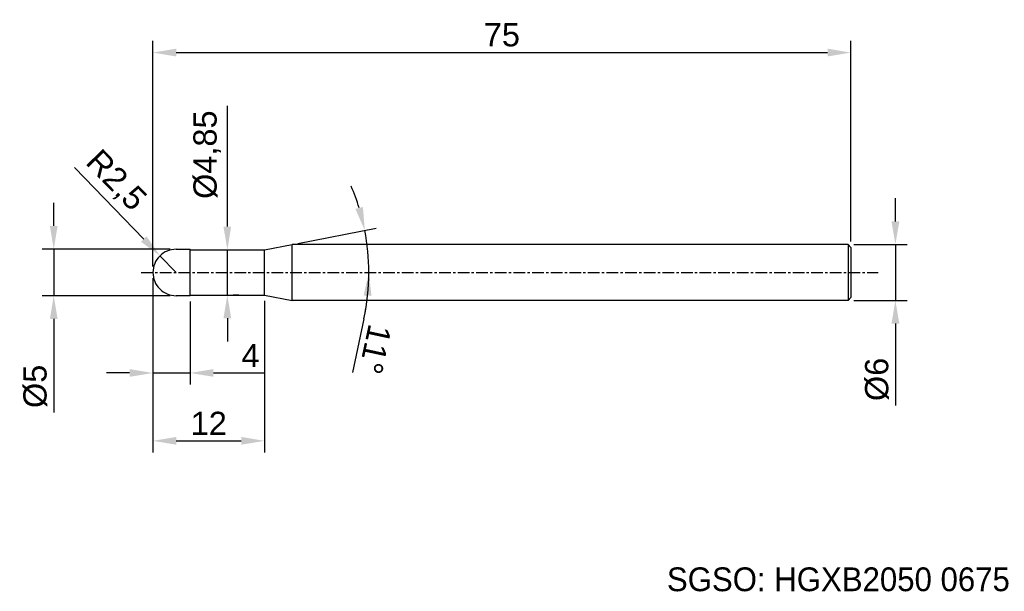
# Model space of a CAD drawing. Header units: millimetres. Extents: x 7874 to 7979, y 6083 to 6145.
import ezdxf
from ezdxf.enums import TextEntityAlignment as Align

# ---------------------------------------------------------------- set-up
doc = ezdxf.new("R2010")
doc.units = ezdxf.units.MM
doc.linetypes.add('CENTER', pattern=[2, 1.25, -0.25, 0.25, -0.25])
for name, color, linetype, lineweight in [('SK1', 4, 'Continuous', 25), ('SK4', 2, 'Continuous', 25), ('SK6', 5, 'Continuous', 25)]:
    doc.layers.add(name, color=color, linetype=linetype, lineweight=lineweight)
doc.styles.add('MS PGothic', font='txt')
doc.styles.get("Standard").update_dxf_attribs({"font": 'arial.ttf'})
doc.dimstyles.new('ISO-25', dxfattribs={"dimtxt": 2.5, "dimasz": 2.5, "dimexe": 1.25, "dimexo": 0.625, "dimtad": 1, "dimtxsty": 'Standard', "dimcen": 2.5, "dimadec": 0, "dimazin": 0, "dimtfac": 1, "dimtmove": 0, "dimatfit": 3, "dimfxl": 1, "dimarcsym": 0})

# ---------------------------------------------------------------- blocks, each defined once
blk = doc.blocks.new('*D101')
at = {"color": 0, "linetype": 'ByBlock', "lineweight": -2, "transparency": 16777216}
for p, q in [((7967.64, 6123.27), (7967.64, 6125.77)), ((7963.17, 6120.77), (7968.89, 6120.77)), ((7967.64, 6120.77), (7967.64, 6114.77)), ((7963.17, 6114.77), (7968.89, 6114.77)), ((7967.64, 6112.27), (7967.64, 6103.47))]:
    blk.add_line(p, q, dxfattribs=at)
at = {"color": 0, "linetype": 'ByBlock', "transparency": 16777216}
for points in [[(7967.22, 6123.27), (7968.06, 6123.27), (7967.64, 6120.77)], [(7967.22, 6112.27), (7968.06, 6112.27), (7967.64, 6114.77)]]:
    blk.add_solid(points, dxfattribs=at)
at = {"layer": 'Defpoints', "color": 0, "linetype": 'ByBlock', "transparency": 16777216}
for p in [(7962.55, 6120.77), (7962.55, 6114.77), (7967.64, 6114.77)]:
    blk.add_point(p, dxfattribs=at)
at = {"color": 0, "linetype": 'ByBlock', "transparency": 16777216, "insert": (7965.67, 6106.27), "char_height": 2.5, "attachment_point": 5, "rotation": 90}
blk.add_mtext('{\\fArial|b0|i0|c134|p34;%%C}6', dxfattribs=at)
blk = doc.blocks.new('*D102')
at = {"color": 0, "linetype": 'ByBlock', "lineweight": -2, "transparency": 16777216}
for p, q in [((7887.85, 6118.4), (7887.85, 6142.67)), ((7962.85, 6121.1), (7962.85, 6142.67)), ((7890.35, 6141.42), (7960.35, 6141.42))]:
    blk.add_line(p, q, dxfattribs=at)
at = {"color": 0, "linetype": 'ByBlock', "transparency": 16777216}
for points in [[(7890.35, 6141.84), (7890.35, 6141), (7887.85, 6141.42)], [(7960.35, 6141.84), (7960.35, 6141), (7962.85, 6141.42)]]:
    blk.add_solid(points, dxfattribs=at)
at = {"layer": 'Defpoints', "color": 0, "linetype": 'ByBlock', "transparency": 16777216}
for p in [(7962.85, 6141.42), (7962.85, 6120.47), (7887.85, 6117.77)]:
    blk.add_point(p, dxfattribs=at)
at = {"color": 0, "linetype": 'ByBlock', "transparency": 16777216, "insert": (7925.35, 6143.32), "char_height": 2.5, "attachment_point": 5}
blk.add_mtext('75', dxfattribs=at)
blk = doc.blocks.new('*D103')
at = {"color": 0, "linetype": 'ByBlock', "lineweight": -2, "transparency": 16777216}
for p, q in [((7879.41, 6129.05), (7886.87, 6121.36)), ((7890.35, 6117.77), (7888.61, 6119.56))]:
    blk.add_line(p, q, dxfattribs=at)
at = {"color": 0, "linetype": 'ByBlock', "transparency": 16777216}
blk.add_solid([(7887.17, 6121.65), (7886.57, 6121.07), (7888.61, 6119.56)], dxfattribs=at)
at = {"layer": 'Defpoints', "color": 0, "linetype": 'ByBlock', "transparency": 16777216}
for p in [(7888.61, 6119.56), (7890.35, 6117.77)]:
    blk.add_point(p, dxfattribs=at)
at = {"color": 0, "linetype": 'ByBlock', "transparency": 16777216, "insert": (7883.79, 6127.58), "char_height": 2.5, "attachment_point": 5, "rotation": 314.1297}
blk.add_mtext('R2,5', dxfattribs=at)
blk = doc.blocks.new('*D104')
at = {"color": 0, "linetype": 'ByBlock', "lineweight": -2, "transparency": 16777216}
for p, q in [((7887.85, 6117.15), (7887.85, 6105.71)), ((7891.85, 6114.65), (7891.85, 6105.71)), ((7885.35, 6106.96), (7882.85, 6106.96)), ((7887.85, 6106.96), (7891.85, 6106.96)), ((7894.35, 6106.96), (7899.83, 6106.96))]:
    blk.add_line(p, q, dxfattribs=at)
at = {"color": 0, "linetype": 'ByBlock', "transparency": 16777216}
for points in [[(7885.35, 6107.38), (7885.35, 6106.55), (7887.85, 6106.96)], [(7894.35, 6107.38), (7894.35, 6106.55), (7891.85, 6106.96)]]:
    blk.add_solid(points, dxfattribs=at)
at = {"layer": 'Defpoints', "color": 0, "linetype": 'ByBlock', "transparency": 16777216}
for p in [(7887.85, 6117.77), (7891.85, 6115.27), (7891.85, 6106.96)]:
    blk.add_point(p, dxfattribs=at)
at = {"color": 0, "linetype": 'ByBlock', "transparency": 16777216, "insert": (7898.34, 6108.84), "char_height": 2.5, "attachment_point": 5}
blk.add_mtext('4', dxfattribs=at)
blk = doc.blocks.new('*D105')
at = {"color": 0, "linetype": 'ByBlock', "lineweight": -2, "transparency": 16777216}
for p, q in [((7877.19, 6122.77), (7877.19, 6125.27)), ((7889.72, 6120.27), (7875.94, 6120.27)), ((7877.19, 6120.27), (7877.19, 6115.27)), ((7889.72, 6115.27), (7875.94, 6115.27)), ((7877.19, 6112.77), (7877.19, 6102.71))]:
    blk.add_line(p, q, dxfattribs=at)
at = {"color": 0, "linetype": 'ByBlock', "transparency": 16777216}
for points in [[(7876.78, 6122.77), (7877.61, 6122.77), (7877.19, 6120.27)], [(7876.78, 6112.77), (7877.61, 6112.77), (7877.19, 6115.27)]]:
    blk.add_solid(points, dxfattribs=at)
at = {"layer": 'Defpoints', "color": 0, "linetype": 'ByBlock', "transparency": 16777216}
for p in [(7877.19, 6120.27), (7890.35, 6120.27), (7890.35, 6115.27)]:
    blk.add_point(p, dxfattribs=at)
at = {"color": 0, "linetype": 'ByBlock', "transparency": 16777216, "insert": (7875.22, 6105.52), "char_height": 2.5, "attachment_point": 5, "rotation": 90}
blk.add_mtext('%%C5', dxfattribs=at)
blk = doc.blocks.new('*D106')
at = {"color": 0, "linetype": 'ByBlock', "lineweight": -2, "transparency": 16777216}
for p, q in [((7887.85, 6117.15), (7887.85, 6098.41)), ((7899.85, 6114.72), (7899.85, 6098.41)), ((7890.35, 6099.66), (7897.35, 6099.66))]:
    blk.add_line(p, q, dxfattribs=at)
at = {"color": 0, "linetype": 'ByBlock', "transparency": 16777216}
for points in [[(7890.35, 6100.08), (7890.35, 6099.25), (7887.85, 6099.66)], [(7897.35, 6100.08), (7897.35, 6099.25), (7899.85, 6099.66)]]:
    blk.add_solid(points, dxfattribs=at)
at = {"layer": 'Defpoints', "color": 0, "linetype": 'ByBlock', "transparency": 16777216}
for p in [(7887.85, 6117.77), (7899.85, 6115.35), (7899.85, 6099.66)]:
    blk.add_point(p, dxfattribs=at)
at = {"color": 0, "linetype": 'ByBlock', "transparency": 16777216, "insert": (7893.85, 6101.54), "char_height": 2.5, "attachment_point": 5}
blk.add_mtext('12', dxfattribs=at)
blk = doc.blocks.new('*D107')
at = {"color": 0, "linetype": 'ByBlock', "lineweight": -2, "transparency": 16777216}
for p, q in [((7895.85, 6122.7), (7895.85, 6135.68)), ((7895.85, 6115.35), (7895.85, 6120.2)), ((7896.47, 6120.2), (7897.1, 6120.2)), ((7896.47, 6115.35), (7897.1, 6115.35)), ((7895.85, 6112.85), (7895.85, 6110.35))]:
    blk.add_line(p, q, dxfattribs=at)
at = {"color": 0, "linetype": 'ByBlock', "transparency": 16777216}
for points in [[(7895.43, 6122.7), (7896.26, 6122.7), (7895.85, 6120.2)], [(7895.43, 6112.85), (7896.26, 6112.85), (7895.85, 6115.35)]]:
    blk.add_solid(points, dxfattribs=at)
at = {"layer": 'Defpoints', "color": 0, "linetype": 'ByBlock', "transparency": 16777216}
for p in [(7895.85, 6120.2), (7895.85, 6120.2), (7895.85, 6115.35)]:
    blk.add_point(p, dxfattribs=at)
at = {"color": 0, "linetype": 'ByBlock', "transparency": 16777216, "insert": (7893.68, 6130.44), "char_height": 2.5, "attachment_point": 5, "rotation": 90}
blk.add_mtext('%%C4,85', dxfattribs=at)
blk = doc.blocks.new('*D109')
at = {"color": 0, "linetype": 'ByBlock', "lineweight": -2, "transparency": 16777216}
for p, q in [((7903.42, 6120.89), (7911.84, 6122.53)), ((7910.52, 6112.8), (7909.28, 6107.01))]:
    blk.add_line(p, q, dxfattribs=at)
for start, end in [(17.0519, 23.1038), (360, 11), (347.8793, 360), (347.8962, 353.9481)]:
    blk.add_arc((7887.37, 6117.77), 23.68, start, end, dxfattribs=at)
at = {"color": 0, "linetype": 'ByBlock', "transparency": 16777216}
for points in [[(7910.42, 6124.81), (7909.61, 6124.61), (7910.62, 6122.29)], [(7910.5, 6115.3), (7911.34, 6115.25), (7911.05, 6117.77)]]:
    blk.add_solid(points, dxfattribs=at)
at = {"layer": 'Defpoints', "color": 0, "linetype": 'ByBlock', "transparency": 16777216}
for p in [(7899.85, 6120.2), (7902.81, 6120.77), (7910.86, 6120.79), (7886.6, 6117.77), (7965.78, 6117.77)]:
    blk.add_point(p, dxfattribs=at)
at = {"color": 0, "linetype": 'ByBlock', "transparency": 16777216, "insert": (7911.74, 6109.51), "char_height": 2.5, "attachment_point": 5, "rotation": 257.8793}
blk.add_mtext('11°', dxfattribs=at)

msp = doc.modelspace()

# ---------------------------------------------------------------- linework, layer by layer
at = {"color": 4, "linetype": 'ByBlock'}
for p, q in [((7890.348, 6120.27), (7891.848, 6120.27)), ((7891.848, 6115.27), (7891.848, 6120.27)), ((7891.848, 6120.195), (7899.848, 6120.195)), ((7899.848, 6120.195), (7902.806, 6120.77)), ((7899.848, 6115.345), (7899.848, 6120.195)), ((7902.806, 6114.77), (7902.806, 6120.77)), ((7891.848, 6115.345), (7899.848, 6115.345)), ((7899.848, 6115.345), (7902.806, 6114.77))]:
    msp.add_line(p, q, dxfattribs=at)
at = {"layer": 'SK1', "linetype": 'Continuous'}
for p, q in [((7962.548, 6120.77), (7902.806, 6120.77)), ((7962.548, 6120.77), (7962.848, 6120.47)), ((7962.548, 6120.77), (7962.548, 6114.77)), ((7962.848, 6120.47), (7962.848, 6115.07)), ((7891.848, 6115.27), (7890.345, 6115.27)), ((7962.548, 6114.77), (7902.806, 6114.77)), ((7962.848, 6115.07), (7962.548, 6114.77))]:
    msp.add_line(p, q, dxfattribs=at)
at = {"layer": 'SK1', "color": 4, "linetype": 'Continuous'}
for start, end in [(90, 180.00003), (179.99997, 270)]:
    msp.add_arc((7890.348, 6117.77), 2.5, start, end, dxfattribs=at)
at = {"layer": 'SK4', "linetype": 'CENTER'}
msp.add_line((7886.603, 6117.77), (7965.779, 6117.77), dxfattribs=at)

# ---------------------------------------------------------------- texts
at = {"layer": 'SK6', "color": 5, "linetype": 'Continuous', "style": 'MS PGothic'}
msp.add_text('SGSO: HGXB2050 0675', height=2.55961, dxfattribs=at).set_placement((7943.085, 6082.724), align=Align.BOTTOM_LEFT)

# ---------------------------------------------------------------- dimensions: what is measured, and where the dimension line sits
at = {"linetype": 'ByBlock'}
for base, p2, picture, middle in [((7962.848, 6141.421), (7962.848, 6120.47), '*D102', (7925.348, 6141.421)), ((7891.848, 6106.963), (7891.848, 6115.27), '*D104', (7898.338, 6106.963))]:
    dim = msp.add_linear_dim(base=base, p1=(7887.848, 6117.77), p2=p2, dimstyle='ISO-25', dxfattribs=at)
    dim.commit()
    dim.dimension.update_dxf_attribs({"geometry": picture, "text_midpoint": middle, "dimtype": 160})
dim = msp.add_linear_dim(base=(7895.848, 6120.195), p1=(7895.848, 6115.345), p2=(7895.848, 6120.195), angle=90, text='%%C<>', dimstyle='ISO-25', dxfattribs=at)
dim.commit()
dim.dimension.update_dxf_attribs({"geometry": '*D107', "text_midpoint": (7893.68, 6130.437)})
dim = msp.add_radius_dim(center=(7890.348, 6117.77), mpoint=(7888.607, 6119.565), dimstyle='ISO-25', dxfattribs=at)
dim.commit()
dim.dimension.update_dxf_attribs({"geometry": '*D103', "text_midpoint": (7883.794, 6127.582)})
dim = msp.add_angular_dim_2l(base=(7910.859, 6120.793), line1=((7899.848, 6120.195), (7902.806, 6120.77)), line2=((7886.603, 6117.77), (7965.779, 6117.77)), dimstyle='ISO-25', dxfattribs=at)
dim.commit()
dim.dimension.update_dxf_attribs({"geometry": '*D109', "text_midpoint": (7911.741, 6109.51)})
for base, p1, p2, text, picture, middle in [((7967.641, 6114.77), (7962.548, 6120.77), (7962.548, 6114.77), '{\\fArial|b0|i0|c134|p34;%%C}<>', '*D101', (7967.641, 6106.269)), ((7877.194, 6120.27), (7890.345, 6115.27), (7890.348, 6120.27), '%%C<>', '*D105', (7877.194, 6105.521))]:
    dim = msp.add_linear_dim(base=base, p1=p1, p2=p2, angle=90, text=text, dimstyle='ISO-25', dxfattribs=at)
    dim.commit()
    dim.dimension.update_dxf_attribs({"geometry": picture, "text_midpoint": middle, "dimtype": 160})
dim = msp.add_linear_dim(base=(7899.848, 6099.662), p1=(7887.848, 6117.77), p2=(7899.848, 6115.345), dimstyle='ISO-25', dxfattribs=at)
dim.commit()
dim.dimension.update_dxf_attribs({"geometry": '*D106', "text_midpoint": (7893.848, 6101.542)})

doc.saveas('drawing.dxf')
